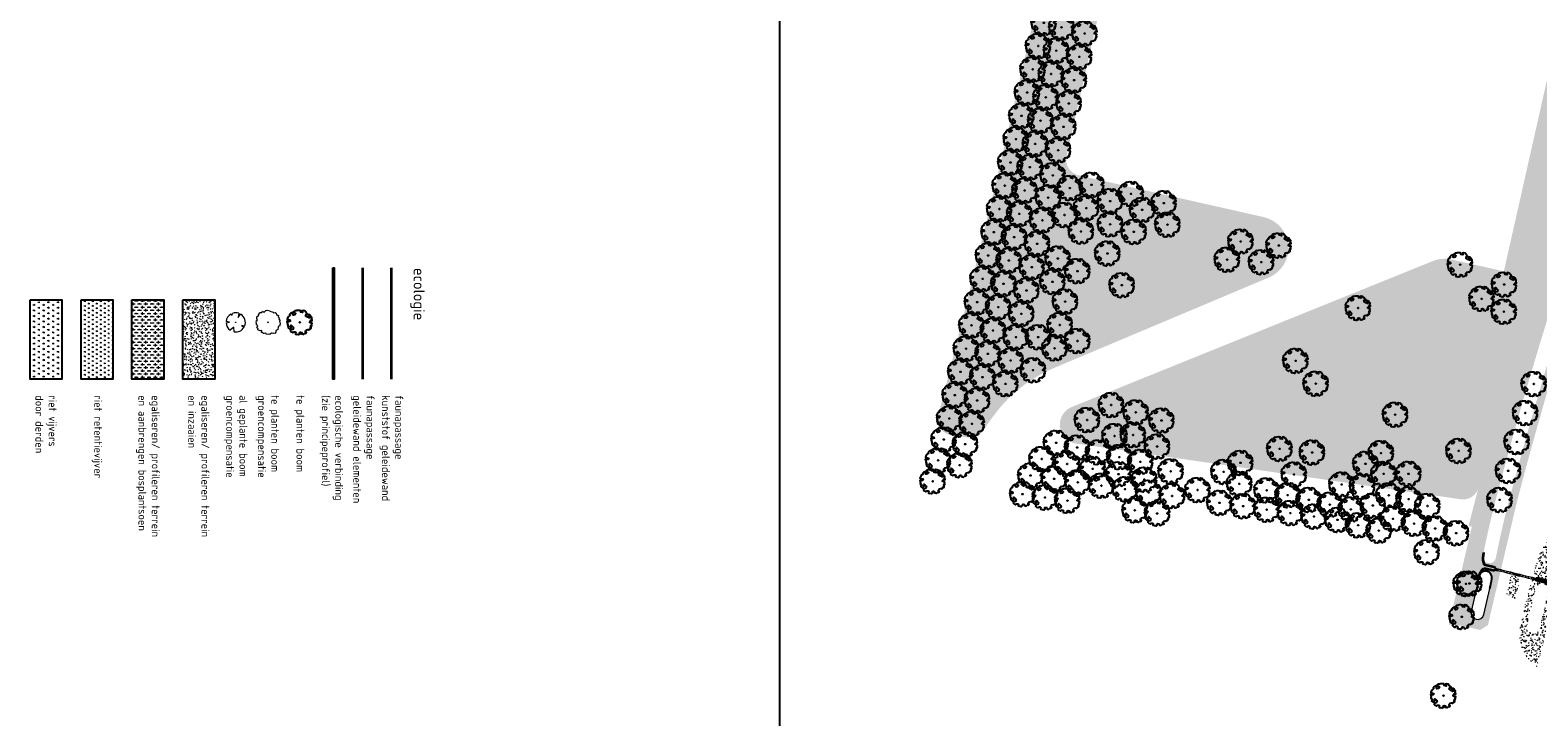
# Model space of a CAD drawing. Header units: metres. Extents: x 232632 to 233536, y 552897 to 554400.
# Tile 2 of 17: x 232632 to 233106, y 553217 to 553433. Entities that reach past the tile are written whole.
import ezdxf

# ---------------------------------------------------------------- set-up
doc = ezdxf.new("R2010")
doc.units = ezdxf.units.M
doc.linetypes.add('NLCS-HIDDEN', pattern=[4, 2, -2])
doc.layers.get('Defpoints').update_dxf_attribs({"color": 241})
for name, color, linetype, lineweight in [('ACO consrtructie 009', 251, 'Continuous', 9), ('ACO constructie 018', 7, 'Continuous', 18), ('ACO verborgen', 251, 'NLCS-HIDDEN', 13), ('B-WE-GR-T25', 7, 'Continuous', 25), ('N-WE-FV-FAUNAPASSAGE_FAUNATUNNEL-G', 7, 'Continuous', 25), ('N-WE-FV-FAUNAPASSAGE_FAUNATUNNEL-GN', 7, 'Continuous', 18), ('N-WE-GR-BEPLANTING_CULTUUR_BOSPLANTSOEN-A', 92, 'Continuous', 18), ('N-WE-GR-GRAS-A', 62, 'Continuous', 9), ('N-WE-GR-RIET-A', 126, 'Continuous', 9), ('N-WE-GR-RIET_DOOR-DERDEN-A', 251, 'Continuous', 9)]:
    doc.layers.add(name, color=color, linetype=linetype, lineweight=lineweight)
for name, color, linetype, lineweight, true_color in [('B-WE-GR-BOOM_GROENCOMPENSATIE-S', 7, 'Continuous', 13, 0x007f00), ('B-WE-GW-WATERGANG_ZAKSLOOT-INSTEEK-G', 7, 'Continuous', 5, 0x004c00), ('N-WE-FV-FAUNAPASSAGE_FAUNATUNNEl_GELEIDING-G', 7, 'IE-TERREINAFSCHEIDING-KUNSTMATIG', 35, 0x37db00), ('N-WE-FV-FAUNAPASSAGE_FAUNATUNNEl_GELEIDING_ELEMENT-G', 7, 'IE-TERREINAFSCHEIDING-KUNSTMATIG', 35, 0xca7412), ('N-WE-GR-BOOM-G', 7, 'Continuous', 18, 0x165700), ('N-WE-GR-BOOM-S', 7, 'Continuous', 25, 0x165700), ('N-WE-GR-BOOM_GROENCOMPENSATIE-S', 7, 'Continuous', 13, 0x165700), ('N-WE-GW-WATERGANG_VERLAGING-G', 7, 'Continuous', 25, 0x004c00)]:
    doc.layers.add(name, color=color, linetype=linetype, lineweight=lineweight, true_color=true_color)
doc.styles.add('NLCS-ISO', font='NLCS-ISO.ttf', dxfattribs={"height": 2.5})
doc.linetypes.add('IE-TERREINAFSCHEIDING-KUNSTMATIG', pattern='A,4,[82,NLCS.SHX,S=0.75,R=90,X=0,Y=0],4,-2', length=10)
pattern_1 = [(0, (0, 0), (2.5, 2.5), [0.3, -2]), (45, (1, 0.5), (-0.2828427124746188, 4.666904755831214), [0.3, -2]), (29.99999999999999, (0.2, 0.3), (0.5686533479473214, 3.215063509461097), [0.3, -2]), (15, (0.8, 1.2), (0.9640675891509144, 1.811235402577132), [0.3, -2]), (135, (0.4, 5), (-0.07071067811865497, -1.626345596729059), [0.3, -2]), (150, (3, 1), (0.5392304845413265, -1.466025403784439), [0.3, -2]), (165, (0.6000000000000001, 0.1), (0.358630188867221, -1.752536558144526), [0.3, -2]), (85, (1, 1), (-2.18169349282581, 2.600041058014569), [0.3, -2]), (99.99999999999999, (0, 0), (-2.780294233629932, 1.946782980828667), [0.3, -2])]
pattern_2 = [(0, (0, 0), (1, 1), [1.2, -0.8]), (90, (0.6, -0.4), (-4, 2.449293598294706e-16), [0.8, -1.2]), (90, (1.6, 0.6), (-4, 2.449293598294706e-16), [0.8, -1.2]), (90, (2.6, -0.2), (-4, 2.449293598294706e-16), [0.4, -1.6]), (90, (3.6, 0.8), (-4, 2.449293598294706e-16), [0.4, -1.6])]

# ---------------------------------------------------------------- blocks, each defined once
blk = doc.blocks.new('SGR-BOOM_06')
at = {"linetype": 'Continuous', "flags": 128}
blk.add_lwpolyline([(2.697926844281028, 3.519936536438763), (2.530031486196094, 3.938911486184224), (2.197017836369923, 4.064448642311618), (1.94450365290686, 4.524361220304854), (1.273022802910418, 4.692183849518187), (0.8554126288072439, 4.524288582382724), (1.107912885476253, 4.273186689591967), (1.064270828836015, 3.811889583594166), (0.2276521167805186, 3.979701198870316), (0.3518243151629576, 4.315444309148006), (0.1839317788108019, 4.692111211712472), (-0.1504327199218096, 4.608837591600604), (-0.4861730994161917, 4.692066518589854), (-1.154910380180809, 4.649713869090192), (-1.490634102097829, 4.483188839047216), (-1.95193375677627, 4.56504461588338), (-2.538756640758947, 4.105076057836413), (-2.119756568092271, 3.896293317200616), (-1.994180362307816, 3.643818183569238), (-1.575180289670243, 3.435035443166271), (-1.994130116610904, 2.890461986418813), (-2.538667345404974, 2.766231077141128), (-2.915367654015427, 3.099211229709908), (-2.619546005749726, 3.216664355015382), (-2.873110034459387, 3.855299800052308), (-3.627802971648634, 3.434898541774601), (-4.004453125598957, 3.015887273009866), (-3.794266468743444, 2.84803387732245), (-4.004419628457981, 2.513649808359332), (-4.424759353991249, 2.345754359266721), (-4.716801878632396, 2.05367287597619), (-5.01017267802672, 1.214316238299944), (-3.88011881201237, 0.9209648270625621), (-3.712226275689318, 0.5442979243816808), (-4.004271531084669, 0.2931597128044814), (-4.506508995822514, 0.2931262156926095), (-4.602327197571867, 0.5555981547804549), (-5.093368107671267, 0.3763383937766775), (-4.757596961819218, -0.1681847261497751), (-4.925450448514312, -0.3770066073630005), (-4.716628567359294, -0.544860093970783), (-4.88446521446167, -1.006165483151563), (-4.532341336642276, -1.182198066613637), (-4.716561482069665, -1.550699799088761), (-4.424496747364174, -1.591623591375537), (-4.292786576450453, -1.70719043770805), (-4.61907625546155, -2.106831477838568), (-3.920821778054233, -2.682045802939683), (-3.668355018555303, -2.430910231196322), (-3.459575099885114, -1.969602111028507), (-3.627456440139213, -1.760802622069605), (-3.418684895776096, -1.173935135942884), (-3.123882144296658, -1.341782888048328), (-2.788119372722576, -1.760746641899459), (-2.496040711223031, -2.010481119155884), (-2.788049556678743, -2.807529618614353), (-3.418567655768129, -2.931766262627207), (-3.668290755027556, -3.394441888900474), (-3.332530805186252, -3.771097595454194), (-2.831649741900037, -3.896623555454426), (-2.768861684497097, -4.022178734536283), (-2.70607362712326, -4.147733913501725), (-2.328058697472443, -3.728722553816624), (-1.825821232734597, -3.728689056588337), (-1.574691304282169, -3.89653972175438), (-1.698860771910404, -4.27322610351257), (-1.6988383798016, -4.608960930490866), (-1.154284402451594, -4.735848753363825), (-0.6097418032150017, -4.692139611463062), (-0.4855303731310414, -4.944614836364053), (-0.2330665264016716, -4.64980644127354), (0.1012924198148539, -4.483281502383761), (-0.05880460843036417, -4.006538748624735), (0.2691206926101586, -3.89641674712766), (0.7727313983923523, -4.023307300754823), (0.8560217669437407, -4.608790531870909), (1.149445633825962, -4.565098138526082), (1.441519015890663, -4.735675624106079), (2.070647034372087, -4.232031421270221), (2.365446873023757, -4.356206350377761), (2.321760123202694, -4.14739857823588), (2.657483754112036, -3.979508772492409), (2.406348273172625, -3.728406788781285), (2.112915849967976, -3.643810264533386), (2.574182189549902, -3.226158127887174), (2.615108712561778, -2.975036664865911), (3.159645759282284, -2.848076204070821), (3.537702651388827, -3.058226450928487), (3.787439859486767, -2.807091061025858), (3.770391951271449, -2.632754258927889), (4.123163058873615, -2.632730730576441), (4.123146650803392, -2.386717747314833), (4.458873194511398, -2.262500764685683), (4.458859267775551, -2.05369007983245), (4.082181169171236, -2.05371520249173), (4.543444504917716, -1.591025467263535), (4.250006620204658, -1.424542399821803), (4.626693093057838, -1.550076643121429), (4.752232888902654, -1.256641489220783), (4.54339981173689, -0.9209205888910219), (4.835431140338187, -0.4609716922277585), (4.667549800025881, -0.2521722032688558), (4.249928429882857, -0.2522000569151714), (3.746303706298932, 0.08486595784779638), (4.082024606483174, 0.2936990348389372), (4.375415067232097, 0.8382641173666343), (4.543299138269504, 0.5885213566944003), (4.876296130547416, 0.7127381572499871), (4.667437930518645, 1.425137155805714), (4.711079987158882, 1.886434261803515), (4.499534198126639, 1.969671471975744), (4.163754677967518, 2.639753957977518), (3.828442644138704, 3.012677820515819), (3.373874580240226, 2.603955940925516), (3.662895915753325, 2.430909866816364), (3.914056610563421, 1.801765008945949), (3.537384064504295, 1.718488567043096), (3.327180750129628, 2.136095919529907), (2.991451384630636, 2.054186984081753), (2.657064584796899, 2.305283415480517), (2.238064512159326, 2.514066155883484), (2.446864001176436, 2.681947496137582), (2.321287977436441, 2.931693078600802), (2.530081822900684, 3.184190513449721), (2.865825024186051, 3.05865353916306), (3.159240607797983, 3.226540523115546)], close=True, dxfattribs=at)
blk.add_circle((0, 0), 0.15)
blk = doc.blocks.new('SGR-BOOM_08')
at = {"ltscale": 20, "flags": 128}
for points in [[(-4.954350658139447, 0.8959775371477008), (-2.630086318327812, 0.7854955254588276), (-4.677881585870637, 1.861654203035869)], [(1.287419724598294, 4.867325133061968), (1.139276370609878, 3.206509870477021), (1.729681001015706, 4.728265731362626)], [(-3.897908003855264, -3.186618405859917), (-3.501537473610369, -2.418451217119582), (-4.385006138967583, -2.473873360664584)], [(0.991715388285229, -4.936113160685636), (0.4192016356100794, -3.330164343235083), (0.3605683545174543, -5.021784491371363)], [(5.033035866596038, -0.1296778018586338), (2.562831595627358, -0.5501398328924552), (4.494110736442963, -2.269681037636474)]]:
    blk.add_lwpolyline(points, dxfattribs=at)
blk.add_lwpolyline([(5.033028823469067, -0.129677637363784, 0.3219436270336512), (1.729677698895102, 4.72825660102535, 0.3219436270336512)], format="xyb", dxfattribs=at)
blk.add_circle((0, 0), 0.15)
at = {"ltscale": 20}
for start, end in [(169.7490490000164, 209.4302330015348), (75.18440999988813, 158.298953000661), (219.2666920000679, 274.1068389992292), (281.3600670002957, 333.2046490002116)]:
    blk.add_arc((0, 0), 5.034699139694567, start, end, dxfattribs=at)
blk = doc.blocks.new('SGR-BOOM_20')
at = {"layer": 'N-WE-GR-BOOM-G', "flags": 128}
blk.add_lwpolyline([(-1.390737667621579, -3.512646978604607), (-1.732520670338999, -3.142690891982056), (-1.986993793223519, -3.205265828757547), (-1.971925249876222, -2.595168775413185), (-2.486809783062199, -2.612247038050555), (-3.153052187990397, -2.323662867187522), (-3.094451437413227, -1.961609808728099), (-3.487669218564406, -1.743993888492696), (-3.391229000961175, -1.458356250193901), (-3.160754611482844, -1.027053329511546), (-3.572769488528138, -0.7394513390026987), (-3.602460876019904, -0.1990949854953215), (-3.754555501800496, -0.08410330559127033), (-3.618311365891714, 0.6335739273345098), (-3.332428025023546, 0.6006905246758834), (-3.527072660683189, 1.217953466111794), (-3.467980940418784, 1.707120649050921), (-2.912801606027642, 2.283352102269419), (-2.98180568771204, 2.518782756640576), (-2.470895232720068, 3.152387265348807), (-1.968869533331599, 3.131380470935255), (-1.764112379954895, 3.486513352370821), (-1.383262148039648, 3.357926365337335), (-1.231413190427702, 3.179377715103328), (-0.71431877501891, 3.76846811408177), (-0.6129226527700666, 3.691806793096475), (-0.1991890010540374, 3.849103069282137), (0.6708284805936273, 3.661424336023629), (0.6003509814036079, 3.515513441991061), (1.635321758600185, 3.25092809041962), (1.761453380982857, 2.99620948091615), (2.308484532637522, 3.1085002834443), (2.549116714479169, 2.87876248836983), (2.693308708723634, 2.363386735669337), (3.327895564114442, 2.106704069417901), (3.256681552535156, 1.770122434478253), (3.547520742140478, 1.374940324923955), (3.444896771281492, 1.133816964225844), (3.810923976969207, 0.4586898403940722), (3.613824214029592, 0.4403839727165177), (3.813915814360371, -0.4120640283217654), (3.613869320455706, -1.193052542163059), (3.18109332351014, -1.343919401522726), (3.218196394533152, -1.611005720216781), (3.146000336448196, -2.20181475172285), (2.445155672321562, -2.644012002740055), (2.481767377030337, -3.038212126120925), (2.123933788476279, -3.532580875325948), (1.876626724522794, -3.385442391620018), (1.501223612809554, -3.492040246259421), (1.063245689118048, -3.344165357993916), (0.5592556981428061, -3.831613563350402), (0.3245616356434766, -3.70994717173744), (-0.4067107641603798, -3.802458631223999), (-0.6785075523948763, -3.41370582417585), (-1.18102442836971, -3.519812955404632), (-1.390737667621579, -3.512646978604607)], dxfattribs=at)
at = {"layer": 'N-WE-GR-BOOM-G'}
blk.add_circle((0, 0), 0.12, dxfattribs=at)
blk = doc.blocks.new('FT onder verharding')
at = {"lineweight": 0, "ltscale": 0.2}
for p, q in [((-0.2899999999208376, 0), (-0.2899999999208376, 1)), ((-0.2899999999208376, 1), (-0.190000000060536, 1)), ((-0.190000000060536, 0), (-0.2899999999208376, 0)), ((0.1899999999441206, 1), (0.2900000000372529, 1)), ((0.2900000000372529, 0), (0.1899999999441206, 0)), ((0.2900000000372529, 1), (0.2900000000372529, 0))]:
    blk.add_line(p, q, dxfattribs=at)
at = {"ltscale": 0.2}
for p, q in [((0.190000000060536, 1), (-0.1899999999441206, 1)), ((-0.1899999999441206, 1), (-0.1899999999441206, 0)), ((-0.1899999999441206, 0), (0.190000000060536, 0)), ((0.190000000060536, 0), (0.190000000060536, 1))]:
    blk.add_line(p, q, dxfattribs=at)
blk = doc.blocks.new('öffnung')
for p, q in [((-26.00000127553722, 20.99921656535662), (-7.390954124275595e-07, 20.99921656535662)), ((-26.00000127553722, 20.99921656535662), (-26.00000127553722, 16.02982831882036)), ((-7.390954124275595e-07, 16.02982831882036), (-26.00000127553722, 16.02982831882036)), ((-26.00000127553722, 13.98801160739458), (-26.00000127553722, 16.02982831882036)), ((-7.390954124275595e-07, 13.98801160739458), (-26.00000127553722, 13.98801160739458)), ((-7.390954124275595e-07, 16.02982831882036), (-7.390954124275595e-07, 20.99921656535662)), ((-7.390954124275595e-07, 13.98801160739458), (-7.390954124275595e-07, 16.02982831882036)), ((-26.00000127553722, -13.98800956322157), (-7.390954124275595e-07, -13.98800956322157)), ((-26.00000127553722, -13.98800956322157), (-26.00000127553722, -16.0313908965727)), ((-26.00000127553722, -16.0313908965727), (-7.390954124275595e-07, -16.0313908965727)), ((-26.00000127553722, -21.00077914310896), (-26.00000127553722, -16.0313908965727)), ((-7.390954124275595e-07, -21.00077914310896), (-26.00000127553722, -21.00077914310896)), ((-7.390954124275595e-07, -13.98800956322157), (-7.390954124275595e-07, -16.0313908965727)), ((-7.390954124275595e-07, -16.0313908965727), (-7.390954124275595e-07, -21.00077914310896))]:
    blk.add_line(p, q)
for centre, radius, start, end in [((-25.99999999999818, -0.0007812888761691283), 21.00000000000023, 90, 270), ((-25.99999999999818, -0.0007812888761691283), 16.03060971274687, 90, 270), ((-25.99999999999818, 0), 13.98801439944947, 90, 270), ((0, -0.0007812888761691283), 21.00000000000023, 270, 90), ((0, -0.0007812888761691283), 16.03060971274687, 270, 90), ((0, 0), 13.98801439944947, 270, 90)]:
    blk.add_arc(centre, radius, start, end)
blk = doc.blocks.new('KP 1000 (bovenaanzicht)')
at = {"layer": 'ACO consrtructie 009'}
blk.add_point((0.3299999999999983, -0.4999999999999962), dxfattribs=at)
at = {"layer": 'ACO constructie 018'}
for p, q in [((0.03500000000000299, -0.719999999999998), (0.04000000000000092, 0)), ((0.620000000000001, 0), (0.04000000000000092, 0)), ((0.1400000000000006, 0), (0.1375070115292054, 0)), ((0.1400000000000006, 0), (0.1400000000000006, -0.72)), ((0.5200000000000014, 0), (0.5200000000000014, -0.72)), ((0.522492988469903, 0), (0.5200000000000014, 0)), ((0.6249999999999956, -0.7199999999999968), (0.620000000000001, 0)), ((0.03500000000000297, -0.719999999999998), (-0.1699999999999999, -0.8674999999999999)), ((-0.1699999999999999, -0.9275), (-0.04999999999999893, -0.8674999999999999)), ((-0.04999999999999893, -0.8674999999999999), (-0.1699999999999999, -0.8674999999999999)), ((-0.1699999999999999, -0.9275), (-0.1699999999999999, -0.8674999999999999)), ((-0.1699999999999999, -0.97), (-0.1699999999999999, -0.9275)), ((-0.1699999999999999, -0.97), (0.8300000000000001, -0.97)), ((-0.1699999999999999, -0.9955746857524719), (-0.1699999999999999, -0.97)), ((-0.1699999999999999, -0.9999999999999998), (-0.1699999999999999, -0.9955746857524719)), ((-0.1699999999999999, -0.9999999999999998), (0.8300000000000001, -0.9999999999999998)), ((0.1400000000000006, -0.72), (-0.04999999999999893, -0.8674999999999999)), ((0.1372861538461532, -0.72), (0.03500000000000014, -0.72)), ((0.1400000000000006, -0.72), (0.1372861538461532, -0.72)), ((0.5200000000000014, -0.72), (0.7100000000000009, -0.8674999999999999)), ((0.5227138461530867, -0.72), (0.5200000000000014, -0.72)), ((0.625, -0.72), (0.5227138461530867, -0.72)), ((0.6249999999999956, -0.7199999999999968), (0.8300000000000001, -0.8674999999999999)), ((0.7100000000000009, -0.8674999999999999), (0.8300000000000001, -0.9275)), ((0.8300000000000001, -0.8674999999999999), (0.7100000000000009, -0.8674999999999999)), ((0.8300000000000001, -0.8674999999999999), (0.8300000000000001, -0.9275)), ((0.8300000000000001, -0.97), (0.8300000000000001, -0.9275)), ((0.8300000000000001, -0.97), (0.8300000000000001, -0.9955746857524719)), ((0.8300000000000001, -0.9955746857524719), (0.8300000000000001, -0.9999999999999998))]:
    blk.add_line(p, q, dxfattribs=at)
at = {"layer": 'ACO verborgen'}
for p, q in [((0.07500000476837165, -0.7450000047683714), (0.08000000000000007, 0)), ((0.5800000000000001, 0), (0.5849999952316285, -0.7450000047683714)), ((-0.1282539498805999, -0.9499999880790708), (-0.1699999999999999, -0.9499999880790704)), ((-0.1282539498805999, -0.9499999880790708), (-0.1261587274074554, -0.889999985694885)), ((0.7861587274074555, -0.889999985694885), (0.7882539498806, -0.9499999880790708)), ((0.7882539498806, -0.9499999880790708), (0.8300000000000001, -0.9499999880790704))]:
    blk.add_line(p, q, dxfattribs=at)
at = {"layer": 'ACO verborgen', "flags": 128}
for points in [[(-0.1261587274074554, -0.889999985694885), (-0.1026501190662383, -0.8730544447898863), (-0.04304395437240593, -0.8300889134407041), (0.07500000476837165, -0.7450000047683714)], [(0.5849999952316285, -0.7450000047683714), (0.6446061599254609, -0.7879655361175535), (0.7042123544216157, -0.8309311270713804), (0.7632343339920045, -0.8734755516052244), (0.7861587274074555, -0.889999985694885)]]:
    blk.add_lwpolyline(points, dxfattribs=at)
at = {"layer": 'ACO consrtructie 009', "xscale": 0.001, "yscale": 0.001, "zscale": 0.001}
for p in [(0.2788999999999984, -0.06249921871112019), (0.2788999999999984, -0.1874999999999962), (0.2788999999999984, -0.312499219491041), (0.2788999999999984, -0.4374999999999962), (0.2788999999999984, -0.5624984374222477), (0.2788999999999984, -0.687499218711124), (0.2788999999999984, -0.8124984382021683), (0.2788999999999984, -0.937499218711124), (0.407099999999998, -0.06249921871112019), (0.407099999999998, -0.1874999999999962), (0.407099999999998, -0.312499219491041), (0.407099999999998, -0.4374999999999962), (0.407099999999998, -0.5624984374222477), (0.407099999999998, -0.687499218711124), (0.407099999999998, -0.8124984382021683), (0.407099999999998, -0.937499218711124)]:
    blk.add_blockref('öffnung', p, dxfattribs=at)
blk = doc.blocks.new('KST 500 (bovenaanzicht)')
at = {"layer": 'ACO constructie 018'}
for p, q in [((-0.5, 0.2899999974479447), (-8.149072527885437e-10, 0.2934722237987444)), ((-0.5, -0.2899999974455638), (-0.5, 0.2899999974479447)), ((-0.5, 0.190000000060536), (0, 0.190000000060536)), ((0, 0.2934722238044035), (0, -0.2934722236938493)), ((-0.5, -0.1899999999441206), (0, -0.1899999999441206)), ((-0.5, -0.2899999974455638), (-1.658918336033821e-09, -0.2934722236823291))]:
    blk.add_line(p, q, dxfattribs=at)
at = {"layer": 'ACO verborgen'}
for p, q in [((-0.5, 0.2500000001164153), (-1.658918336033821e-09, 0.2534722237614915)), ((-0.5, 0.121349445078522), (-1.658918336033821e-09, 0.1248216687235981)), ((-0.5, -0.1213494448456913), (-1.658918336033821e-09, -0.1248216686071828)), ((-0.5, -0.2499999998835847), (-1.658918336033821e-09, -0.2534722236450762))]:
    blk.add_line(p, q, dxfattribs=at)
at = {"layer": 'ACO consrtructie 009', "xscale": 0.001, "yscale": 0.001, "zscale": 0.001, "rotation": 90.00000000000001}
for p in [(-0.4375, 0.07710000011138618), (-0.3124992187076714, 0.07710000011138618), (-0.1874999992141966, 0.07710000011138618), (-0.06249921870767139, 0.07710000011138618), (-0.4375, -0.05109999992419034), (-0.3124992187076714, -0.05109999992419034), (-0.1874999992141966, -0.05109999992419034), (-0.06249921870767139, -0.05109999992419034)]:
    blk.add_blockref('öffnung', p, dxfattribs=at)

msp = doc.modelspace()

# ---------------------------------------------------------------- hatches: boundary and pattern name
at = {"layer": 'N-WE-GR-BEPLANTING_CULTUUR_BOSPLANTSOEN-A'}
h = msp.add_hatch(dxfattribs=at)
h.set_pattern_fill('AGR-BOSPLANTSOEN', color=256, pattern_type=2)
h.set_pattern_definition(pattern_2)
edge = h.paths.add_edge_path()
edge.add_line((232953.9717149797, 553326.3512404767), (233021.5733691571, 553354.8207621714))
edge.add_arc((233017.6921428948, 553364.0368395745), 9.999999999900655, 292.8377340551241, 437.2769775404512)
edge.add_line((233019.8945246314, 553373.7913008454), (232961.7222102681, 553386.9255621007))
edge.add_arc((232962.8234011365, 553391.8027927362), 5.000000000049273, 167.2763258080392, 257.2769775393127, ccw=False)
edge.add_line((232957.9461830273, 553392.9040390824), (232992.3050564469, 553545.0731884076))
edge.add_arc((232997.1822745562, 553543.9719420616), 5.000000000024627, 77.27697812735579, 167.2763258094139, ccw=False)
edge.add_line((232998.2834653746, 553548.8491727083), (233085.1143817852, 553529.244316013))
edge.add_arc((233086.2155726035, 553534.1215466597), 5.000000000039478, 257.2769781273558, 347.2804352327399)
edge.add_line((233091.0928696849, 553533.0206501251), (233092.9936225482, 553541.4415471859))
edge.add_arc((233088.1163254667, 553542.5424437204), 5.00000000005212, 347.2804352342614, 410.3857527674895)
edge.add_line((233091.3044033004, 553546.3942173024), (233085.9749162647, 553550.8053850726))
edge.add_arc((233082.7868384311, 553546.9536114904), 5.000000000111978, 50.38575276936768, 76.73122625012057)
edge.add_line((233083.9344350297, 553551.8201320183), (232982.1247364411, 553575.8283455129))
edge.add_arc((232980.9771398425, 553570.961824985), 5.000000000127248, 76.73122624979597, 169.0387567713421)
edge.add_arc((228513.0076972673, 554436.31104211), 4545.997715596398, 345.6736437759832, 349.0387567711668, ccw=False)
edge.add_arc((232922.4785251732, 553310.1906110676), 5.000000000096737, 165.6736437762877, 261.7626732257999)
edge.add_line((232921.7621565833, 553305.2421955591), (232926.8758039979, 553304.5019067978))
edge.add_arc((232927.5921725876, 553309.4503223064), 5.000000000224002, 261.7626732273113, 330.0994745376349)
edge.add_line((232931.926633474, 553306.9578438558), (232931.8387555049, 553306.8050226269))
edge.add_arc((232981.813667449, 553275.0735986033), 59.19776257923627, 141.8621142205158, 147.5866138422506, ccw=False)
edge.add_arc((232971.4372331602, 553284.8788921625), 45.00000000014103, 112.8377340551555, 143.5227739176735, ccw=False)
h = msp.add_hatch(dxfattribs=at)
h.set_pattern_fill('AGR-BOSPLANTSOEN', color=256, pattern_type=2)
h.set_pattern_definition(pattern_2)
edge = h.paths.add_edge_path()
edge.add_arc((233082.5869008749, 553290.043432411), 5.000000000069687, 261.76267322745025, 345.1323943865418, ccw=False)
edge.add_line((233081.8705322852, 553285.0950169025), (232960.9723562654, 553302.597115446))
edge.add_arc((232961.831998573, 553308.535214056), 5.9999999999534, 112.00701147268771, 261.7626732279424, ccw=False)
edge.add_line((232959.5836782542, 553314.0980420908), (233073.0592027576, 553359.9612839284))
edge.add_arc((233076.8064032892, 553350.6899038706), 9.999999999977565, 77.27697752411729, 112.0070114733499, ccw=False)
edge.add_line((233079.0087850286, 553360.4443651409), (233101.195490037, 553355.4350065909))
edge.add_arc((233100.0942991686, 553350.5577759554), 5.000000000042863, -17.40375332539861, 77.27697753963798, ccw=False)
edge.add_arc((234458.2366740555, 552924.8440464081), 1418.29999999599, 162.5962466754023, 165.1323943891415)
h = msp.add_hatch(dxfattribs=at)
h.set_pattern_fill('AGR-BOSPLANTSOEN', color=256, pattern_type=2)
h.set_pattern_definition([(0, (-13.02495488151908, -12.49685678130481), (1, 1), [1.2, -0.8]), (90, (-12.42495488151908, -12.89685678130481), (-4, 2.449293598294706e-16), [0.8, -1.2]), (90, (-11.42495488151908, -11.89685678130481), (-4, 2.449293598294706e-16), [0.8, -1.2]), (90, (-10.42495488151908, -12.69685678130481), (-4, 2.449293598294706e-16), [0.4, -1.6]), (90, (-9.42495488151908, -11.69685678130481), (-4, 2.449293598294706e-16), [0.4, -1.6])])
h.paths.add_polyline_path([(232664.2230724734, 553347.810099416), (232674.2230724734, 553347.810099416), (232674.2230724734, 553322.8163858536), (232664.2230724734, 553322.8163858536)])
at = {"layer": 'N-WE-GR-GRAS-A'}
h = msp.add_hatch(dxfattribs=at)
h.set_pattern_fill('AGR-GRAS_01', color=256, scale=0.1, pattern_type=2)
h.set_pattern_definition(pattern_1)
h.paths.add_polyline_path([(233092.6401700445, 553263.6586767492), (233092.3997085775, 553262.688018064), (233092.4700813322, 553262.6705846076), (233092.5571762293, 553262.7726359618), (233092.7460360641, 553262.9215930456), (233093.4449103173, 553262.7484607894), (233093.5362856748, 553263.1173110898), (233092.8374114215, 553263.2904433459), (233092.7399269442, 553263.5103365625), (233092.7105427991, 553263.6412432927)], flags=16)
edge = h.paths.add_edge_path()
edge.add_line((233096.013066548, 553269.5470484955), (233099.6117662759, 553284.8004464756))
edge.add_arc((234372.3535402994, 552951.3755637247), 1315.691367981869, 160.3455517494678, 165.3199101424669, ccw=False)
edge.add_arc((233096.2727806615, 553407.1343673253), 39.33563993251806, 340.345551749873, 359.3227601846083)
edge.add_arc((233123.6842697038, 553406.8497521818), 11.92276677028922, 359.1334067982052, 429.835476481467)
edge.add_line((233127.7942505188, 553418.0417325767), (233110.6451300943, 553424.4539915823))
edge.add_line((233110.6451300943, 553424.4539915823), (233095.3869017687, 553356.7464812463))
edge.add_line((233095.3869017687, 553356.7464812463), (233101.195490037, 553355.4350065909))
edge.add_arc((233100.0942991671, 553350.5577759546), 5.000000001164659, -17.40375331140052, 77.27697752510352, ccw=False)
edge.add_arc((234458.2366741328, 552924.844046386), 1418.300000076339, 162.5962466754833, 165.6373669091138)
edge.add_line((233084.2654354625, 553276.6649177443), (233085.3397362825, 553276.5093941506))
edge.add_line((233085.3397362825, 553276.5093941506), (233078.0854706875, 553245.7104619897))
edge.add_line((233078.0854706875, 553245.7104619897), (233082.5206256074, 553245.269852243))
edge.add_line((233082.5206256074, 553245.269852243), (233087.9130617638, 553244.0085399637))
edge.add_line((233087.9130617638, 553244.0085399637), (233090.3669949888, 553245.5310771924))
edge.add_line((233090.3669949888, 553245.5310771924), (233092.6752564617, 553255.3994536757))
edge.add_line((233092.6752564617, 553255.3994536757), (233096.013066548, 553269.5470484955))
edge = h.paths.add_edge_path(flags=16)
edge.add_arc((233090.8434148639, 553267.0441165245), 2.050000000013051, 168.8372749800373, 348.83727497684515, ccw=False)
edge.add_arc((233387.1790248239, 553208.5684057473), 304.0999999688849, 165.1630673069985, 168.8372749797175, ccw=False)
edge.add_arc((234458.2366740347, 552924.844046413), 1412.099999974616, 161.1950082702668, 165.1630673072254, ccw=False)
edge.add_arc((233123.4534791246, 553379.3710808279), 2.049999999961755, -18.804991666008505, 161.1950082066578, ccw=False)
edge.add_arc((234458.2366740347, 552924.8440464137), 1407.999999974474, 161.195008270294, 165.1630673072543)
edge.add_arc((233387.1790249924, 553208.5684057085), 300.000000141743, 165.1630673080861, 168.8372749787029)
edge = h.paths.add_edge_path(flags=16)
edge.add_line((233091.5996350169, 553260.0674730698), (233091.0094114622, 553257.0592226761))
edge.add_line((233091.0094114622, 553257.0592226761), (233089.1047058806, 553248.9161137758))
edge.add_arc((233087.1085845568, 553249.3830181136), 2.050000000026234, 166.8349741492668, 346.834875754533, ccw=False)
edge.add_line((233085.1124624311, 553249.8499190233), (233086.4687790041, 553255.6485231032))
edge.add_line((233086.4687790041, 553255.6485231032), (233087.5985551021, 553260.9560757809))
edge.add_arc((233089.5873469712, 553260.4588767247), 2.049999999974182, -11.006981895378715, 165.9637270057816, ccw=False)
h = msp.add_hatch(dxfattribs=at)
h.set_pattern_fill('AGR-GRAS_01', color=256, scale=0.1, pattern_type=2)
h.set_pattern_definition([(0, (-11.93521385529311, -12.49685678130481), (2.5, 2.5), [0.3, -2]), (45, (-10.93521385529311, -11.99685678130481), (-0.2828427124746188, 4.666904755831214), [0.3, -2]), (29.99999999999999, (-11.73521385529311, -12.19685678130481), (0.5686533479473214, 3.215063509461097), [0.3, -2]), (15, (-11.13521385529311, -11.29685678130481), (0.9640675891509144, 1.811235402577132), [0.3, -2]), (135, (-11.53521385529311, -7.496856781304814), (-0.07071067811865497, -1.626345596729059), [0.3, -2]), (150, (-8.935213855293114, -11.49685678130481), (0.5392304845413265, -1.466025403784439), [0.3, -2]), (165, (-11.33521385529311, -12.39685678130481), (0.358630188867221, -1.752536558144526), [0.3, -2]), (85, (-10.93521385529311, -11.49685678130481), (-2.18169349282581, 2.600041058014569), [0.3, -2]), (99.99999999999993, (-11.93521385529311, -12.49685678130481), (-2.780294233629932, 1.946782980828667), [0.2999999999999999, -2])])
h.paths.add_polyline_path([(232680.2229761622, 553347.810099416), (232690.2229761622, 553347.810099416), (232690.2229761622, 553322.8163858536), (232680.2229761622, 553322.8163858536)])
h = msp.add_hatch(dxfattribs=at)
h.set_pattern_fill('AGR-GRAS_01', color=256, scale=0.1, pattern_type=2)
h.set_pattern_definition(pattern_1)
h.paths.add_polyline_path([(233111.9446100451, 553258.1655265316), (233112.4299393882, 553258.0452958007), (233112.5213147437, 553258.4141461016), (233112.0359854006, 553258.5343768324)], flags=16)
edge = h.paths.add_edge_path(flags=16)
edge.add_arc((233427.7733710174, 553168.2149509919), 334.2535947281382, 164.6552630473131, 165.3949038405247)
edge.add_line((233104.3205974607, 553252.4988098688), (233103.1035029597, 553247.2954456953))
edge.add_line((233103.1035029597, 553247.2954456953), (233102.6535870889, 553245.3719389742))
edge.add_arc((233104.649709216, 553244.9050380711), 2.049999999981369, 166.8349743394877, 346.8349743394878)
edge.add_line((233106.6458313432, 553244.438137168), (233107.0957472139, 553246.3616438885))
edge.add_arc((233190.7528842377, 553229.20245431), 85.39879602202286, 164.8164014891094, 168.4086453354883, ccw=False)
edge.add_arc((233232.0187611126, 553221.271803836), 127.3403553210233, 164.4245059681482, 166.2357821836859, ccw=False)
edge.add_arc((233107.4019796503, 553256.0878119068), 2.049999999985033, 342.2748761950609, 523.5835323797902)
h.paths.add_polyline_path([(233105.5781438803, 553259.7426924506), (233105.0928145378, 553259.8629231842), (233105.1841898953, 553260.2317734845), (233105.6695192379, 553260.111542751)])
edge = h.paths.add_edge_path()
edge.add_arc((232641.6021761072, 553417.3031216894), 496.999999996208, 342.5406529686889, 343.4387550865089)
edge.add_arc((233121.8894445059, 553235.8292683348), 39.99999996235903, 95.60244852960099, 98.46671721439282)
edge.add_arc((233117.7668680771, 553263.5241119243), 12.00000000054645, 98.46671721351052, 164.4274651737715)
edge.add_line((233106.2073716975, 553266.7456090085), (233102.4176006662, 553253.1470107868))
edge.add_line((233102.4176006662, 553253.1470107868), (233100.5903008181, 553245.3321631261))
edge.add_arc((233112.2763650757, 553242.5996803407), 12.00127326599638, 166.839316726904, 237.8669740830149)
edge.add_arc((233595.5322460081, 553117.2740868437), 503.0000000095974, 162.5406529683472, 166.7646353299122, ccw=False)
h = msp.add_hatch(dxfattribs=at)
h.set_pattern_fill('AGR-GRAS_01', color=256, scale=0.1, pattern_type=2)
h.set_pattern_definition([(0, (-31.86400081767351, -128.2362832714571), (2.5, 2.5), [0.3, -2]), (45, (-30.86400081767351, -127.7362832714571), (-0.2828427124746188, 4.666904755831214), [0.3, -2]), (29.99999999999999, (-31.66400081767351, -127.9362832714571), (0.5686533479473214, 3.215063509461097), [0.3, -2]), (15, (-31.06400081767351, -127.0362832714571), (0.9640675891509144, 1.811235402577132), [0.3, -2]), (135, (-31.46400081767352, -123.2362832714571), (-0.07071067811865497, -1.626345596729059), [0.3, -2]), (150, (-28.86400081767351, -127.2362832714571), (0.5392304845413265, -1.466025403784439), [0.3, -2]), (165, (-31.26400081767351, -128.1362832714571), (0.358630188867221, -1.752536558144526), [0.3, -2]), (85, (-30.86400081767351, -127.2362832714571), (-2.18169349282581, 2.600041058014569), [0.3, -2]), (99.99999999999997, (-31.86400081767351, -128.2362832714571), (-2.780294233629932, 1.946782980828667), [0.3, -2])])
edge = h.paths.add_edge_path()
edge.add_arc((233875.9779918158, 553068.1741188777), 801.8672603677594, 166.0018295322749, 166.5553058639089)
edge.add_line((233096.0860600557, 553254.613594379), (233099.0018301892, 553253.9077016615))
edge.add_arc((233925.3302594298, 553056.1233550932), 849.6689477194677, 166.0187057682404, 166.5393129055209, ccw=False)
edge.add_line((233100.8330460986, 553261.4077089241), (233100.354942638, 553261.5311467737))
edge.add_line((233100.354942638, 553261.5311467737), (233100.215474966, 553260.9681646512))
edge.add_line((233100.215474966, 553260.9681646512), (233098.2741575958, 553261.4490875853))
edge.add_line((233098.2741575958, 553261.4490875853), (233098.4136252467, 553262.0120696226))
edge.add_line((233098.4136252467, 553262.0120696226), (233097.9234220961, 553262.138522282))
at = {"layer": 'N-WE-GR-RIET-A'}
h = msp.add_hatch(dxfattribs=at)
h.set_pattern_fill('AGR-RIETLAND-SO', color=256, scale=0.25, angle=90.00000000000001, pattern_type=2)
h.set_pattern_definition([(90, (232652.1049649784, 553335.5773176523), (-1.25, 0.7216874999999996), [0.288675, -1.1547]), (150, (232652.1049649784, 553335.7216551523), (-1.249999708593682, -0.7216880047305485), [0.288675, -1.1547]), (180, (232652.1049649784, 553335.7216551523), (-1.25, -0.7216875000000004), [0.5, -2]), (210, (232652.1049649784, 553335.7216551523), (2.914063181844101e-07, -1.443375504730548), [0.288675, -1.1547])])
h.paths.add_polyline_path([(232648.2231687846, 553347.810099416), (232658.2231687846, 553347.810099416), (232658.2231687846, 553322.8163858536), (232648.2231687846, 553322.8163858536)])
at = {"layer": 'N-WE-GR-RIET_DOOR-DERDEN-A'}
h = msp.add_hatch(dxfattribs=at)
h.set_pattern_fill('AGR-RIETLAND-SO', color=256, scale=0.3, angle=90.00000000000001, pattern_type=2)
h.set_pattern_definition([(90, (232635.2013609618, 553336.4263074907), (-1.5, 0.8660249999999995), [0.34641, -1.38564]), (150, (232635.2013609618, 553336.5995124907), (-1.499999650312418, -0.8660256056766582), [0.34641, -1.38564]), (180, (232635.2013609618, 553336.5995124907), (-1.5, -0.8660250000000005), [0.6, -2.4]), (210, (232635.2013609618, 553336.5995124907), (3.496875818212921e-07, -1.732050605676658), [0.34641, -1.38564])])
h.paths.add_polyline_path([(232632.2232650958, 553347.810099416), (232642.2232650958, 553347.810099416), (232642.2232650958, 553322.8163858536), (232632.2232650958, 553322.8163858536)])

# ---------------------------------------------------------------- linework, layer by layer
for points in [[(232632.2232650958, 553347.810099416), (232642.2232650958, 553347.810099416), (232642.2232650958, 553322.8163858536), (232632.2232650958, 553322.8163858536)], [(232648.2231687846, 553347.810099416), (232658.2231687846, 553347.810099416), (232658.2231687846, 553322.8163858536), (232648.2231687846, 553322.8163858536)], [(232664.2230724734, 553347.810099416), (232674.2230724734, 553347.810099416), (232674.2230724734, 553322.8163858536), (232664.2230724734, 553322.8163858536)], [(232680.2229761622, 553347.810099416), (232690.2229761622, 553347.810099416), (232690.2229761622, 553322.8163858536), (232680.2229761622, 553322.8163858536)]]:
    msp.add_lwpolyline(points, close=True)
at = {"layer": 'B-WE-GW-WATERGANG_ZAKSLOOT-INSTEEK-G', "flags": 128}
msp.add_lwpolyline([(233087.0171680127, 553257.9930279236), (233085.1124624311, 553249.8499190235, 0.9999999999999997), (233089.1047058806, 553248.9161137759), (233091.0094114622, 553257.0592226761)], format="xyb", dxfattribs=at)
at = {"layer": 'Defpoints'}
msp.add_lwpolyline([(232867.8334066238, 554400.4949874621), (233536.3334066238, 554400.4949874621), (233536.3334066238, 552964.4949874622), (232867.8334066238, 552964.4949874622)], close=True, dxfattribs=at)
at = {"layer": 'N-WE-FV-FAUNAPASSAGE_FAUNATUNNEL-G', "flags": 128}
msp.add_lwpolyline([(232727.398980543, 553357.8005236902), (232727.7989169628, 553357.805566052), (232727.7989487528, 553322.8163855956), (232727.398948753, 553322.8163861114)], close=True, dxfattribs=at)
at = {"layer": 'N-WE-FV-FAUNAPASSAGE_FAUNATUNNEl_GELEIDING-G', "ltscale": 0.5, "flags": 128}
msp.add_lwpolyline([(232745.6489036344, 553357.8030448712), (232745.6488585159, 553322.8163858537)], dxfattribs=at)
for points in [[(233089.0104427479, 553268.3243382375), (233088.8345824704, 553267.4104633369, 0.166872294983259), (233089.2465635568, 553264.4993755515, 0.166872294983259)], [(233087.399286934, 553259.9361401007), (233087.5750589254, 553260.8502803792, -0.1746267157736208), (233089.144702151, 553263.4943814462)]]:
    msp.add_lwpolyline(points, format="xyb", dxfattribs=at)
at = {"layer": 'N-WE-FV-FAUNAPASSAGE_FAUNATUNNEl_GELEIDING_ELEMENT-G', "ltscale": 0.3, "flags": 128}
for points in [[(232736.6239036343, 553357.8030448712), (232736.6238585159, 553322.8163858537)], [(233092.6401700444, 553263.658676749), (233089.2465635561, 553264.4993755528)], [(233089.144702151, 553263.4943814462), (233092.3997085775, 553262.6880180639)], [(233111.9205638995, 553258.0684606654), (233111.8478966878, 553258.0246488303), (233105.5945392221, 553259.5737943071), (233105.553262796, 553259.6422562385)], [(233112.0600315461, 553258.6314426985), (233112.0162197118, 553258.7041099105), (233105.762862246, 553260.2532553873), (233105.6944003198, 553260.2119789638)]]:
    msp.add_lwpolyline(points, dxfattribs=at)
at = {"layer": 'N-WE-GW-WATERGANG_VERLAGING-G', "flags": 128}
msp.add_lwpolyline([(233091.0094114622, 553257.0592226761, 0.001204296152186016), (233091.5996350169, 553260.0674730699, 0.9999999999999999), (233087.5750589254, 553260.8502803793, -0.000360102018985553), (233087.0171680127, 553257.9930279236)], format="xyb", dxfattribs=at)

# ---------------------------------------------------------------- block references
at = {"rotation": 256.0862218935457}
msp.add_blockref('KP 1000 (bovenaanzicht)', (233093.5699502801, 553263.2532033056), dxfattribs=at)
at = {"layer": 'ACO consrtructie 009'}
for p, rotation in [((233098.8292207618, 553261.6103478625), 346.0862221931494), ((233099.314550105, 553261.4901171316), 346.0862221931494), ((233099.7998794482, 553261.3698864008), 346.0862221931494), ((233100.2852087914, 553261.2496556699), 346.0862221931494), ((233105.6238315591, 553259.9271176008), 346.0862218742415)]:
    msp.add_blockref('KST 500 (bovenaanzicht)', p, dxfattribs=dict(at, rotation=rotation))
at = {"layer": 'B-WE-GR-BOOM_GROENCOMPENSATIE-S', "xscale": 0.6, "yscale": 0.6, "zscale": 0.6, "rotation": 261.0126432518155}
msp.add_blockref('SGR-BOOM_08', (232696.8398813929, 553340.700239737), dxfattribs=at)
at = {"layer": 'N-WE-FV-FAUNAPASSAGE_FAUNATUNNEL-GN', "rotation": 256.0862218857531}
for p in [(233093.4905979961, 553262.9328859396), (233094.4612566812, 553262.6924244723), (233095.4319153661, 553262.4519630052), (233096.4025740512, 553262.2115015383), (233097.3732327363, 553261.9710400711), (233100.2852087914, 553261.2496556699), (233101.2558674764, 553261.0091942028), (233102.2265261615, 553260.7687327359), (233103.1971848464, 553260.5282712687), (233104.1678435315, 553260.2878098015)]:
    msp.add_blockref('FT onder verharding', p, dxfattribs=at)
at = {"layer": 'N-WE-GR-BOOM-S', "xscale": 0.8, "yscale": 0.8}
for p in [(232950.8051192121, 553434.866008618), (232956.3733782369, 553433.4281078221), (232963.628969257, 553431.5096372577), (232949.0585481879, 553427.5501654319), (232954.7173338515, 553426.0985780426), (232961.9695912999, 553424.1653533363), (232947.3119771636, 553420.2343222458), (232953.0612894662, 553418.769048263), (232960.3102133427, 553416.8210694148), (232945.5654061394, 553412.9184790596), (232951.4052450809, 553411.4395184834), (232958.6508353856, 553409.4767854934), (232943.8188351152, 553405.6026358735), (232949.7492006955, 553404.1099887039), (232942.0722640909, 553398.2867926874), (232956.9914574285, 553402.1325015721), (232948.0931563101, 553396.7804589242), (232955.3320794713, 553394.7882176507), (232940.3256930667, 553390.9709495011), (232946.4371119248, 553389.4509291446), (232938.5791220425, 553383.655106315), (232953.6157832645, 553386.8965913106, 6.880282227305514), (232965.8077975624, 553383.9472010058), (232944.7810675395, 553382.1213993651), (232952.1761460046, 553379.9076709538, 6.880282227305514), (232958.969960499, 553382.9139060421), (232971.6636545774, 553378.805426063), (232978.1988843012, 553381.0665124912), (232936.8325510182, 553376.3392631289), (232943.1250231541, 553374.7918695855), (232957.3274718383, 553374.4527606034), (232964.1484196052, 553376.6029170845), (232981.7179654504, 553376.0418924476), (232988.504372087, 553378.1773300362), (232935.085979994, 553369.0234199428), (232950.3539455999, 553372.7553658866), (232962.4890416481, 553369.2586331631), (232971.6636545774, 553371.5197195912), (232979.0785822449, 553369.1331324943), (232989.6844405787, 553371.4211860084), (232941.4689787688, 553367.4623398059), (232948.6945676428, 553365.4110819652), (233012.6572893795, 553366.1003725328), (233024.6310201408, 553364.8832975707), (232933.3394089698, 553361.7075767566), (232939.8129343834, 553360.1328100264), (232955.1741319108, 553360.7838060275), (232970.7836672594, 553362.3498732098), (233008.395673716, 553360.4208375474), (233019.1514279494, 553359.6096024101), (232947.0351896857, 553358.0667980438), (232961.3578774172, 553356.8228059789), (233081.6503321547, 553358.8472071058), (232931.5928379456, 553354.3917335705), (232938.1568899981, 553352.8032802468), (232945.3758117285, 553350.7225141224), (232953.5147539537, 553353.4395221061), (232975.3413128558, 553352.3794599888), (233095.4989917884, 553352.5812083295, 26.78189680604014), (232929.8462669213, 553347.0758903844), (232936.5008456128, 553345.4737504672), (232957.5109077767, 553347.2257813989), (233088.4142347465, 553348.1273996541), (232716.9737057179, 553340.7126230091), (232943.7164337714, 553343.3782302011), (233049.5464722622, 553345.2122621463), (233095.4142394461, 553344.0528601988), (232928.0996958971, 553339.7600471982), (232934.8448012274, 553338.1442206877), (232942.0570558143, 553336.0339462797), (232949.0175631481, 553336.0297676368), (232955.8515298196, 553339.8814974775), (232926.3531248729, 553332.444204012), (232954.1921518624, 553332.5372135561), (232961.3578774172, 553334.8401858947), (232933.1887568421, 553330.8146909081), (232940.3976778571, 553328.6896623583), (233029.9353746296, 553328.633131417), (232924.6065538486, 553325.1283608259), (232931.5327124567, 553323.4851611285), (232947.4128335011, 553325.6528240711), (232922.8599828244, 553317.8125176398), (232938.7382999, 553321.3453784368), (233036.2833045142, 553321.4334020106), (233104.8112670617, 553321.33417399), (232929.8766680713, 553316.155631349), (232971.9672168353, 553314.7346598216), (232979.7137588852, 553312.4237217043), (233102.1276889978, 553312.226296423), (232921.1134118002, 553310.4966744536), (232928.220623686, 553308.8261015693), (232964.4086366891, 553310.0069495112), (232987.8011924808, 553309.8344369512), (233061.2474340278, 553311.6998381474), (232919.3672654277, 553303.914344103), (232954.6839945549, 553302.8469299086), (232973.0624063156, 553304.9916632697), (232978.830898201, 553305.2984917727), (233099.444110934, 553303.118418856), (232926.1073672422, 553302.3914759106), (232961.2998372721, 553301.3521369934), (232967.9156799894, 553299.8573440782), (232974.5315227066, 553298.3625511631), (232986.4334445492, 553301.6567165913), (233024.9099769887, 553300.9381138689), (233035.1170775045, 553299.8046072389), (233056.7854268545, 553299.6223571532), (233081.1799213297, 553300.3022329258), (232917.6211190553, 553297.3320137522), (232924.3612208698, 553295.8091455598), (232950.142847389, 553297.7475450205), (232958.1546741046, 553296.1995680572), (232966.1665008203, 553294.6515910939), (232981.1473654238, 553296.8677582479), (232990.6770851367, 553293.8781724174), (233007.3294644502, 553293.69790498), (233012.5882369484, 553296.522929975), (233051.9198869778, 553296.2468781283), (233096.7605328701, 553294.010541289), (232915.874972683, 553290.7496834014), (232946.6290906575, 553292.5854869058), (232954.0517139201, 553291.5109340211), (232961.4743371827, 553290.4363811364), (232968.8969604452, 553289.3618282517), (232974.2850908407, 553292.9745114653), (232982.403680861, 553291.2974318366), (233012.2591229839, 553289.9556573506), (233029.4286350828, 553292.8900683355), (233044.4033889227, 553289.7504775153), (233050.8873407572, 553289.0773114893), (233057.6108950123, 553293.0675332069), (233065.4293272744, 553293.1123248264), (232944.1072066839, 553286.696219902), (232951.1652651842, 553285.6828540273), (232958.2233236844, 553284.6694881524), (232976.3195837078, 553288.2872753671), (232983.7422069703, 553287.2127224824), (232991.1648302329, 553286.1381695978), (232999.1456086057, 553288.0015658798, 1.5), (233006.0100767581, 553283.9890638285), (233020.8424217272, 553287.8990007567), (233027.4582644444, 553286.4042078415), (233034.0741071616, 553284.9094149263), (233059.2034841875, 553286.3500464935), (233065.4856255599, 553285.1200837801), (233094.0769548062, 553284.902663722), (232979.3974991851, 553281.6293905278), (232986.4555576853, 553280.616024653), (233013.4327000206, 553282.9145109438), (233020.8553232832, 553281.8399580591), (233028.2779465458, 553280.7654051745), (233035.7005698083, 553279.6908522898), (233040.6899498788, 553283.4146220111), (233047.3057925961, 553281.919829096), (233054.2222952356, 553283.1144843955), (233071.3612670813, 553282.9738629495), (233043.1231930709, 553278.6162994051), (233049.611920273, 553276.9270852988), (233056.1006474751, 553275.2378711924), (233060.5374780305, 553278.9302432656), (233067.1533207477, 553277.4354503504), (233073.769163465, 553275.9406574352), (233080.3850061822, 553274.44586452), (233071.1522596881, 553268.4556341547)]:
    msp.add_blockref('SGR-BOOM_06', p, dxfattribs=at)
at = {"layer": 'N-WE-GR-BOOM-S', "transparency": 33554687, "xscale": 0.8, "yscale": 0.8}
for p in [(233083.4709271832, 553258.5350887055), (233084.5837214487, 553258.5981031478), (233082.184492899, 553248.1541095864), (233076.3906884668, 553223.3590528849)]:
    msp.add_blockref('SGR-BOOM_06', p, dxfattribs=at)
at = {"layer": 'N-WE-GR-BOOM_GROENCOMPENSATIE-S'}
msp.add_blockref('SGR-BOOM_20', (232706.9598813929, 553340.700239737), dxfattribs=at)

# ---------------------------------------------------------------- texts
at = {"style": 'NLCS-ISO'}
msp.add_text('ecologie', height=3.5, rotation=270, dxfattribs=at).set_placement((232752.7489036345, 553357.8163858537))
at = {"char_height": 2.5, "attachment_point": 4, "rotation": 270, "style": 'NLCS-ISO'}
for s, insert, width in [('riet vijvers\\Pdoor derden', (232637.2232650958, 553317.8163858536), 67.83749999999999), ('riet retentievijver', (232653.2231687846, 553317.8163858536), 67.83749999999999), ('egaliseren/ profileren terrein\\Pen aanbrengen bosplantsoen', (232669.2230724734, 553317.8163858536), 67.83749999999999), ('egaliseren/ profileren terrein\\Pen inzaaien', (232685.2229761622, 553317.8163858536), 67.83749999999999), ('te planten boom', (232716.7838139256, 553317.8163858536), 135.675), ('ecologische verbinding\\P(zie principeprofiel)', (232726.8748510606, 553317.8163858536), 135.675), ('faunapassage \\Pgeleidewand elementen', (232736.7239036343, 553317.8163858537), 135.675), ('faunapassage \\Pkunststof geleidewand', (232745.7489036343, 553317.8163858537), 135.675)]:
    msp.add_mtext(s, dxfattribs=dict(at, insert=insert, width=width))
at = {"layer": 'B-WE-GR-T25', "char_height": 2.5, "width": 135.675, "attachment_point": 4, "rotation": 270, "style": 'NLCS-ISO'}
for s, insert in [('al geplante boom\\Pgroencompensatie', (232696.7838139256, 553317.8163858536)), ('te planten boom\\Pgroencompensatie', (232706.7838139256, 553317.8163858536))]:
    msp.add_mtext(s, dxfattribs=dict(at, insert=insert))

doc.saveas('drawing.dxf')
